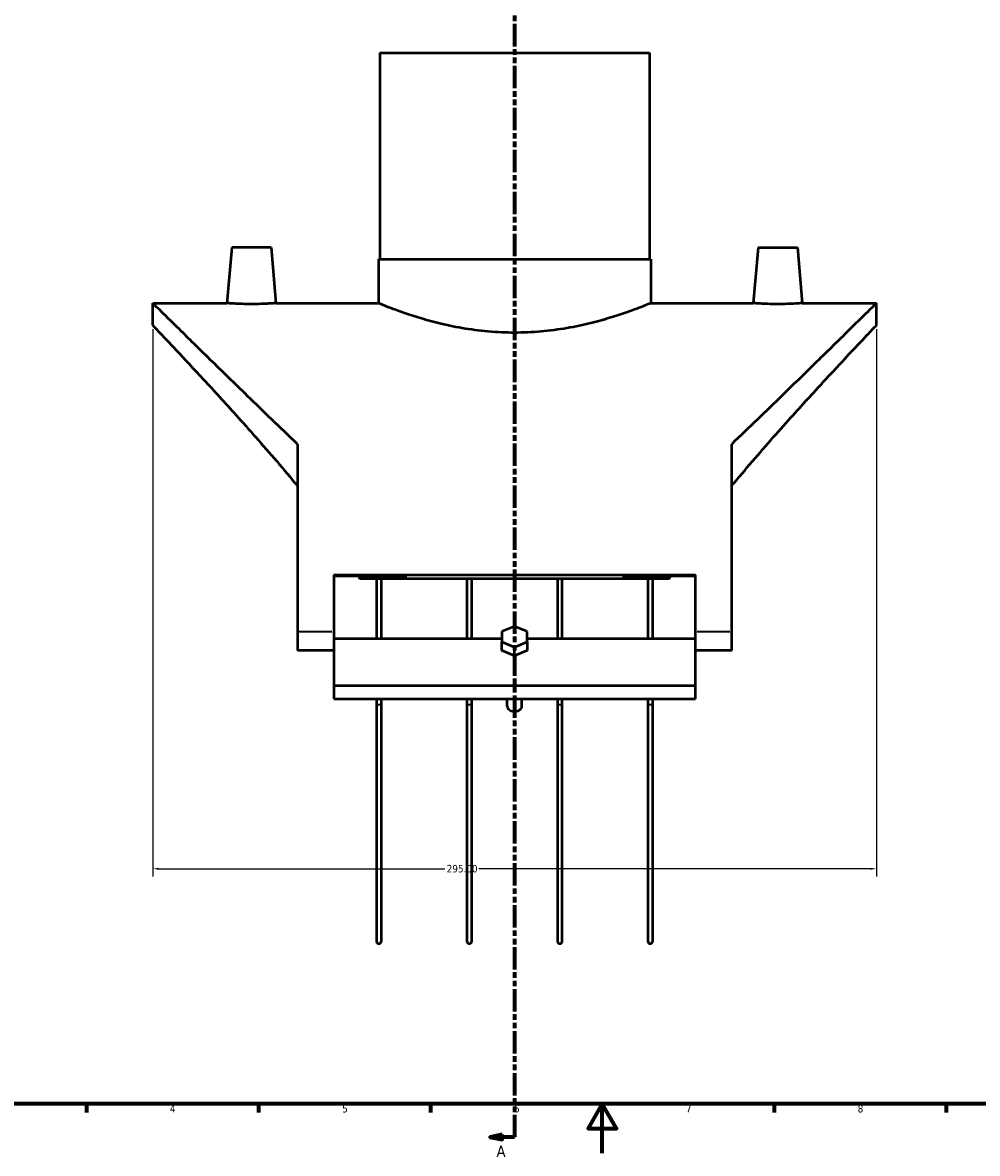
# Model space of a CAD drawing. Header units: millimetres. Extents: x -213 to 1360, y -331 to 902.
# Tile 3 of 6: x 184 to 573, y 0 to 461. Entities that reach past the tile are written whole.
import ezdxf

# ---------------------------------------------------------------- set-up
doc = ezdxf.new("R2010")
doc.units = ezdxf.units.MM
doc.linetypes.add('DOUBLE_DASH_CHAIN', pattern=[1.2403, 0.6614, -0.0827, 0.1654, -0.0827, 0.1654, -0.0827])
for name, color, linetype, lineweight in [('Border (ANSI)', 7, 'Continuous', 70), ('Dimension (ANSI)', 7, 'Continuous', 25), ('Section Line (ANSI)', 7, 'DOUBLE_DASH_CHAIN', 70), ('Visible (ANSI)', 7, 'Continuous', 50), ('Visible Narrow (ANSI)', 7, 'Continuous', 35)]:
    doc.layers.add(name, color=color, linetype=linetype, lineweight=lineweight)
doc.styles.add('Label Text (ANSI)', font='tahoma.ttf')
doc.styles.add('Note Text (ANSI)', font='tahoma.ttf')
doc.dimstyles.new('Default - mm (ANSI)', dxfattribs={"dimtxt": 3.048, "dimasz": 2.5, "dimexe": 3.175, "dimexo": 1.6002, "dimgap": 0.8, "dimtad": 0, "dimtoh": 1, "dimrnd": 1e-08, "dimzin": 4, "dimdsep": 46, "dimtxsty": 'Note Text (ANSI)', "dimcen": 0.09, "dimdle": 10, "dimclrd": 256, "dimclre": 256, "dimclrt": 256, "dimadec": 1, "dimazin": 1, "dimtfac": 1, "dimtofl": 0, "dimtmove": 0, "dimatfit": 3, "dimfxl": 1, "dimtolj": 1, "dimtzin": 4, "dimlwd": -1, "dimlwe": -1, "dimarcsym": 0})

# ---------------------------------------------------------------- blocks, each defined once
blk = doc.blocks.new('Borders Default Border')
at = {"layer": 'Border (ANSI)'}
for p, q in [((210.25, 20), (210.25, 16.55)), ((280.33, 20), (280.33, 16.55)), ((350.42, 20), (350.42, 16.55)), ((490.58, 20), (490.58, 16.55)), ((560.67, 20), (560.67, 16.55))]:
    blk.add_line(p, q, dxfattribs=at)
at = {"layer": 'Border (ANSI)', "flags": 128}
for points in [[(20, 20), (20, 574), (821, 574), (821, 20), (20, 20)], [(420.5, 0), (420.5, 20), (414.73, 10), (426.27, 10), (420.5, 20)]]:
    blk.add_lwpolyline(points, dxfattribs=at)
at = {"layer": 'Border (ANSI)', "char_height": 3.05, "attachment_point": 7, "style": 'Note Text (ANSI)'}
for s, insert in [('4', (244.23, 16.55)), ('5', (314.48, 16.49)), ('6', (384.49, 16.49)), ('7', (454.6, 16.55)), ('8', (524.63, 16.48))]:
    blk.add_mtext(s, dxfattribs=dict(at, insert=insert))
blk = doc.blocks.new('2dTransSection0')
at = {"layer": 'Section Line (ANSI)', "linetype": 'DOUBLE_DASH_CHAIN', "ltscale": 13.78732}
blk.add_line((384.76, 494.32), (384.76, 6.5), dxfattribs=at)
at = {"layer": 'Section Line (ANSI)', "linetype": 'Continuous'}
for p, q in [((384.76, 15.5), (384.76, 6.5)), ((379.76, 7.5), (374.76, 6.5)), ((379.76, 6.5), (374.76, 6.5)), ((374.76, 6.5), (379.76, 5.5)), ((379.76, 5.5), (379.76, 7.5)), ((384.76, 6.5), (379.76, 6.5))]:
    blk.add_line(p, q, dxfattribs=at)
at = {"layer": 'Section Line (ANSI)', "linetype": 'Continuous', "flags": 128}
blk.add_lwpolyline([(379.76, 7.5), (374.76, 6.5), (379.76, 5.5), (379.76, 7.5)], dxfattribs=at)
at = {"layer": 'Section Line (ANSI)'}
blk.add_solid([(379.76, 7.5), (374.76, 6.5), (379.76, 5.5), (379.76, 7.5)], dxfattribs=at)
at = {"layer": 'Section Line (ANSI)', "insert": (377.4, -1.57), "char_height": 4.57, "attachment_point": 7, "style": 'Label Text (ANSI)'}
blk.add_mtext('A', dxfattribs=at)
blk = doc.blocks.new('*D10')
at = {"layer": 'Defpoints', "color": 0, "transparency": 16777216}
for p in [(237.26, 337.33), (532.26, 337.33), (237.26, 115.83)]:
    blk.add_point(p, dxfattribs=at)
at = {"layer": 'Dimension (ANSI)', "transparency": 16777216}
for p, q in [((237.26, 335.73), (237.26, 112.66)), ((532.26, 335.73), (532.26, 112.66)), ((239.76, 115.83), (356.3, 115.83)), ((529.76, 115.83), (370.22, 115.83))]:
    blk.add_line(p, q, dxfattribs=at)
for points in [[(239.76, 116.25), (239.76, 115.42), (237.26, 115.83)], [(529.76, 116.25), (529.76, 115.42), (532.26, 115.83)]]:
    blk.add_solid(points, dxfattribs=at)
at = {"layer": 'Dimension (ANSI)', "transparency": 16777216, "insert": (357.1, 117.42), "char_height": 3.048, "attachment_point": 1, "style": 'Note Text (ANSI)'}
blk.add_mtext('\\A1;295.00', dxfattribs=at)

msp = doc.modelspace()

# ---------------------------------------------------------------- linework, layer by layer
at = {"layer": 'Visible (ANSI)'}
for p, q in [((329.759, 448.333), (439.759, 448.333)), ((329.759, 448.333), (329.759, 364.333)), ((439.759, 448.333), (439.759, 364.333)), ((269.487, 369.083), (267.496, 346.333)), ((285.487, 369.083), (269.487, 369.083)), ((285.487, 369.083), (287.477, 346.333)), ((484.032, 369.083), (482.042, 346.333)), ((484.032, 369.083), (500.032, 369.083)), ((500.032, 369.083), (502.022, 346.333)), ((329.259, 364.333), (440.259, 364.333)), ((329.259, 364.333), (329.259, 346.333)), ((440.259, 364.333), (440.259, 346.333)), ((237.259, 337.333), (237.259, 346.333)), ((237.259, 346.333), (267.496, 346.333)), ((287.477, 346.333), (329.259, 346.333)), ((440.259, 346.333), (482.042, 346.333)), ((502.022, 346.333), (532.259, 346.333)), ((532.259, 337.333), (532.259, 346.333)), ((296.259, 288.918), (296.259, 212.333)), ((473.259, 212.333), (473.259, 288.918)), ((311.009, 235.602), (311.009, 212.333)), ((311.009, 235.602), (458.509, 235.602)), ((340.779, 235.055), (311.009, 235.055)), ((458.509, 235.055), (428.74, 235.055)), ((458.509, 212.333), (458.509, 235.602)), ((447.842, 234.039), (321.677, 234.039)), ((328.447, 234.039), (328.447, 209.664)), ((330.447, 209.664), (330.447, 234.039)), ((365.322, 234.039), (365.322, 209.664)), ((367.322, 209.664), (367.322, 234.039)), ((402.197, 234.039), (402.197, 209.664)), ((404.197, 209.664), (404.197, 234.039)), ((439.072, 234.039), (439.072, 209.664)), ((441.072, 209.664), (441.072, 234.039)), ((296.259, 212.333), (296.259, 204.786)), ((311.009, 212.333), (311.009, 209.664)), ((384.759, 214.631), (379.563, 212.509)), ((379.563, 212.509), (379.563, 208.267)), ((389.955, 212.509), (384.759, 214.631)), ((389.955, 208.267), (389.955, 212.509)), ((458.509, 209.664), (458.509, 212.333)), ((473.259, 204.786), (473.259, 212.333)), ((311.009, 209.664), (311.009, 190.464)), ((311.009, 209.664), (379.563, 209.664)), ((379.563, 208.267), (384.759, 206.145)), ((379.563, 204.731), (379.563, 208.267)), ((384.759, 206.145), (389.955, 208.267)), ((389.955, 209.664), (458.509, 209.664)), ((389.955, 208.267), (389.955, 204.731)), ((458.509, 190.464), (458.509, 209.664)), ((311.009, 204.786), (296.259, 204.786)), ((384.759, 202.61), (379.563, 204.731)), ((384.759, 202.61), (384.759, 206.145)), ((389.955, 204.731), (384.759, 202.61)), ((473.259, 204.786), (458.509, 204.786)), ((311.009, 190.464), (311.009, 185.082)), ((311.009, 190.464), (458.509, 190.464)), ((458.509, 185.082), (458.509, 190.464)), ((311.009, 185.082), (458.509, 185.082)), ((328.447, 185.082), (328.447, 183.022)), ((330.447, 183.022), (330.447, 185.082)), ((365.322, 185.082), (365.322, 183.022)), ((367.322, 183.022), (367.322, 185.082)), ((381.759, 182.104), (381.759, 185.082)), ((387.759, 182.104), (387.759, 185.082)), ((402.197, 185.082), (402.197, 183.022)), ((404.197, 183.022), (404.197, 185.082)), ((439.072, 185.082), (439.072, 183.022)), ((441.072, 183.022), (441.072, 185.082)), ((328.447, 183.022), (328.447, 86.333)), ((330.447, 86.333), (330.447, 183.022)), ((365.322, 183.022), (365.322, 86.333)), ((367.322, 86.333), (367.322, 183.022)), ((402.197, 183.022), (402.197, 86.333)), ((404.197, 86.333), (404.197, 183.022)), ((439.072, 183.022), (439.072, 86.333)), ((441.072, 86.333), (441.072, 183.022))]:
    msp.add_line(p, q, dxfattribs=at)
for centre in [(329.447, 86.333), (366.322, 86.333), (403.197, 86.333), (440.072, 86.333)]:
    msp.add_arc(centre, 1, 180, 0, dxfattribs=at)
for centre, major_axis, ratio, start_param, end_param in [((369.224, 212.333), (-131.964, 0), 0.176327, 4.9296453, 5.0809803), ((400.295, 212.333), (131.964, 0), 0.176327, 1.202205, 1.3535401), ((384.759, 182.104), (-3, 0), 0.7071068, 0, 3.1415927)]:
    msp.add_ellipse(centre, major_axis=major_axis, ratio=ratio, start_param=start_param, end_param=end_param, dxfattribs=at)
for points, knots in [([(296.259, 288.918), (289.093, 295.745), (282.218, 302.383), (270.624, 313.633), (265.443, 318.685), (256.006, 327.913), (251.75, 332.087), (244.72, 338.99), (241.939, 341.726), (238.208, 345.398), (237.259, 346.333), (237.259, 346.333)], [10.2281193, 10.2281193, 10.2281193, 10.2281193, 13.473366, 13.473366, 16.1936535, 16.1936535, 18.913941, 18.913941, 21.6342285, 21.6342285, 24.354516, 24.354516, 24.354516, 24.354516]), ([(277.487, 345.958), (276.229, 345.958), (274.889, 345.977), (272.425, 346.048), (271.301, 346.099), (269.53, 346.193), (268.763, 346.243), (267.746, 346.313), (267.496, 346.333), (267.496, 346.333)], [0, 0, 0, 0, 0.3772357, 0.3772357, 0.7544715, 0.7544715, 1.1314236, 1.1314236, 1.5083758, 1.5083758, 1.5083758, 1.5083758]), ([(287.477, 346.333), (287.477, 346.333), (287.227, 346.313), (286.21, 346.243), (285.443, 346.193), (283.672, 346.099), (282.548, 346.048), (280.084, 345.977), (278.744, 345.958), (277.487, 345.958)], [4.5251274, 4.5251274, 4.5251274, 4.5251274, 4.9020796, 4.9020796, 5.2790317, 5.2790317, 5.6562675, 5.6562675, 6.0335032, 6.0335032, 6.0335032, 6.0335032]), ([(440.259, 346.333), (440.259, 346.333), (439.917, 346.19), (438.492, 345.609), (437.409, 345.171), (434.563, 344.069), (432.798, 343.405), (428.738, 341.972), (426.443, 341.204), (421.562, 339.709), (418.803, 338.928), (412.786, 337.444), (409.527, 336.743), (402.705, 335.567), (399.136, 335.091), (391.93, 334.457), (388.292, 334.299), (381.226, 334.299), (377.588, 334.457), (370.382, 335.091), (366.813, 335.567), (359.992, 336.743), (356.733, 337.444), (350.715, 338.928), (347.957, 339.709), (343.076, 341.204), (340.78, 341.972), (336.72, 343.405), (334.955, 344.069), (332.11, 345.171), (331.027, 345.609), (329.601, 346.19), (329.259, 346.333), (329.259, 346.333)], [8.4745112, 8.4745112, 8.4745112, 8.4745112, 9.5332012, 9.5332012, 10.5918913, 10.5918913, 11.6505813, 11.6505813, 12.7092713, 12.7092713, 13.7692091, 13.7692091, 14.8291469, 14.8291469, 15.8890846, 15.8890846, 16.9490224, 16.9490224, 18.0089602, 18.0089602, 19.068898, 19.068898, 20.1288358, 20.1288358, 21.1887735, 21.1887735, 22.2474636, 22.2474636, 23.3061536, 23.3061536, 24.3648436, 24.3648436, 25.4235336, 25.4235336, 25.4235336, 25.4235336]), ([(532.259, 346.333), (532.259, 346.333), (531.311, 345.398), (527.579, 341.726), (524.799, 338.99), (517.769, 332.087), (513.513, 327.913), (504.076, 318.685), (498.895, 313.633), (487.301, 302.383), (480.425, 295.745), (473.259, 288.918)], [-24.354516, -24.354516, -24.354516, -24.354516, -21.6342285, -21.6342285, -18.913941, -18.913941, -16.1936535, -16.1936535, -13.473366, -13.473366, -10.2281193, -10.2281193, -10.2281193, -10.2281193]), ([(502.022, 346.333), (502.022, 346.333), (501.773, 346.313), (500.756, 346.243), (499.989, 346.193), (498.217, 346.099), (497.094, 346.048), (494.63, 345.977), (493.289, 345.958), (490.775, 345.958), (489.434, 345.977), (486.97, 346.048), (485.847, 346.099), (484.075, 346.193), (483.308, 346.243), (482.292, 346.313), (482.042, 346.333), (482.042, 346.333)], [1.5083758, 1.5083758, 1.5083758, 1.5083758, 1.885328, 1.885328, 2.2622801, 2.2622801, 2.6395159, 2.6395159, 3.0167516, 3.0167516, 3.3939873, 3.3939873, 3.771223, 3.771223, 4.1481752, 4.1481752, 4.5251274, 4.5251274, 4.5251274, 4.5251274]), ([(237.259, 337.333), (237.259, 337.333), (238.097, 336.45), (241.399, 332.956), (243.863, 330.346), (250.078, 323.721), (253.837, 319.699), (262.126, 310.737), (266.656, 305.796), (276.41, 294.982), (282.031, 288.656), (290.59, 278.639), (293.439, 275.249), (296.262, 271.784)], [21.7675156, 21.7675156, 21.7675156, 21.7675156, 24.3214357, 24.3214357, 26.8753558, 26.8753558, 29.429276, 29.429276, 31.9831961, 31.9831961, 34.8711549, 34.8711549, 36.2886281, 36.2886281, 36.2886281, 36.2886281]), ([(473.256, 271.784), (476.08, 275.249), (478.928, 278.639), (487.488, 288.656), (493.109, 294.982), (502.863, 305.796), (507.393, 310.737), (515.682, 319.699), (519.44, 323.721), (525.656, 330.346), (528.12, 332.956), (531.422, 336.45), (532.259, 337.333), (532.259, 337.333)], [50.7814343, 50.7814343, 50.7814343, 50.7814343, 52.1989075, 52.1989075, 55.0868663, 55.0868663, 57.6407864, 57.6407864, 60.1947065, 60.1947065, 62.7486267, 62.7486267, 65.3025468, 65.3025468, 65.3025468, 65.3025468]), ([(385.264, 190.466), (385.096, 190.429), (384.926, 190.41), (384.759, 190.41), (384.592, 190.41), (384.423, 190.429), (384.255, 190.466)], [1.82148751, 1.82148751, 1.82148751, 1.82148751, 1.87156378, 1.87156378, 1.87156378, 1.92164006, 1.92164006, 1.92164006, 1.92164006])]:
    msp.add_open_spline(points, degree=3, knots=knots, dxfattribs=at)
for points in [[(321.204, 235.055), (321.364, 234.717), (321.522, 234.378), (321.677, 234.039)], [(447.842, 234.039), (447.997, 234.378), (448.154, 234.717), (448.314, 235.055)]]:
    msp.add_open_spline(points, degree=3, dxfattribs=at)
at = {"layer": 'Visible Narrow (ANSI)'}
for p, q in [((310.272, 212.333), (296.997, 212.333)), ((472.522, 212.333), (459.247, 212.333))]:
    msp.add_line(p, q, dxfattribs=at)
for centre, major_axis, start_param, end_param in [((329.447, 183.022), (1, 0), 3.2986723, 6.1261057), ((366.322, 183.022), (1, 0), 3.2986723, 6.1261057), ((403.197, 183.022), (-1, 0), 0.1570796, 2.984513), ((440.072, 183.022), (-1, 0), 0.1570796, 2.984513)]:
    msp.add_ellipse(centre, major_axis=major_axis, ratio=0.2326247, start_param=start_param, end_param=end_param, dxfattribs=at)

# ---------------------------------------------------------------- block references
msp.add_blockref('Borders Default Border', (0, 0))
at = {"layer": 'Section Line (ANSI)'}
msp.add_blockref('2dTransSection0', (0, 0), dxfattribs=at)

# ---------------------------------------------------------------- dimensions: what is measured, and where the dimension line sits
at = {"layer": 'Dimension (ANSI)'}
dim = msp.add_linear_dim(base=(237.259, 115.833), p1=(532.259, 337.333), p2=(237.259, 337.333), angle=180, dimstyle='Default - mm (ANSI)', override={"dimgap": 0.8, "dimtoh": 0, "dimdec": 2, "dimtol": 0, "dimlim": 0, "dimtp": 0, "dimtm": 0, "dimtdec": 2, "dimatfit": 1}, dxfattribs=at)
dim.commit()
dim.dimension.update_dxf_attribs({"geometry": '*D10', "text_midpoint": (363.259, 115.833), "dimtype": 160})

doc.saveas('drawing.dxf')
